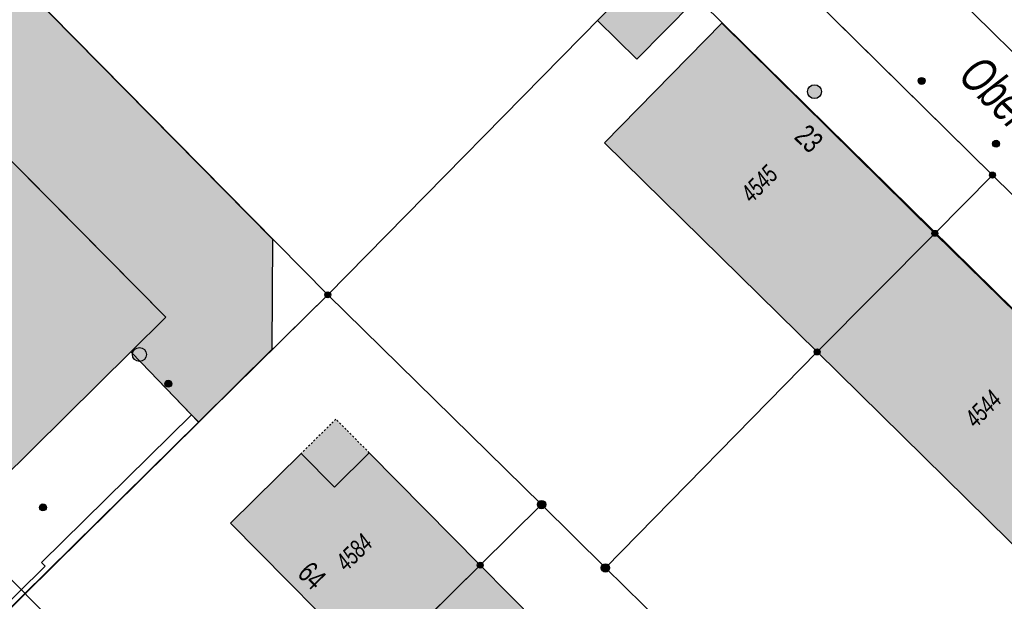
# Model space of a CAD drawing. Header units: metres. Extents: x 2695751 to 2696029, y 1260877 to 1261206.
# Tile 60 of 70: x 2695915 to 2695968, y 1261090 to 1261122. Entities that reach past the tile are written whole.
import ezdxf

# ---------------------------------------------------------------- set-up
doc = ezdxf.new("R2010")
doc.units = ezdxf.units.M
doc.header["$LTSCALE"] = 0.1
doc.linetypes.add('AUSGEZOGEN', pattern=[0])
doc.linetypes.add('VERDECKT2_S2', pattern=[0.36, 0.2, -0.16])
for name, color, linetype in [('Aménagement du territoire_Ligne de distance', 7, 'AUSGEZOGEN'), ('Limites de bien-fonds', 7, 'AUSGEZOGEN'), ('Mensuration officielle_Lignes (Couverture du sol)', 7, 'AUSGEZOGEN'), ('Mensuration officielle_Noms de rues', 7, 'AUSGEZOGEN'), ("Mensuration officielle_N° d'assurance", 7, 'AUSGEZOGEN'), ('Mensuration officielle_N° de bâtiment', 7, 'AUSGEZOGEN'), ('Mensuration officielle_Surface (Objets divers)', 7, 'AUSGEZOGEN'), ('Mensuration officielle_Surfaces de bâtiments (Couverture du sol)', 7, 'AUSGEZOGEN'), ('Mensuration officielle_Surfaces de bâtiments (Objets divers)', 7, 'AUSGEZOGEN'), ('Mensuration officielle_Surfaces de bâtiments - Souterrain', 7, 'AUSGEZOGEN'), ('Points fixes eau potable', 255, 'AUSGEZOGEN'), ('Points fixes EU', 255, 'AUSGEZOGEN'), ('Points fixes mensuration officielle', 255, 'AUSGEZOGEN')]:
    doc.layers.add(name, color=color, linetype=linetype)
doc.styles.add('ARIAL', font='arial.ttf')

msp = doc.modelspace()

# ---------------------------------------------------------------- hatches: boundary and pattern name
at = {"layer": 'Mensuration officielle_Surfaces de bâtiments (Couverture du sol)', "true_color": 0xd2d2d2, "transparency": 33554687}
for points in [[(2695913.563, 1261096.968), (2695920.674, 1261104.012), (2695922.576, 1261105.896), (2695900.923, 1261127.81), (2695895.994, 1261132.798), (2695886.981, 1261123.902), (2695888.374, 1261122.492), (2695891.061, 1261119.783), (2695892.427, 1261121.132), (2695894.3, 1261119.235), (2695892.934, 1261117.886), (2695897.531, 1261113.21), (2695898.854, 1261114.522), (2695900.822, 1261112.538), (2695899.499, 1261111.226), (2695904.181, 1261106.454), (2695905.562, 1261107.808), (2695907.444, 1261105.891), (2695906.07, 1261104.543), (2695908.815, 1261101.757), (2695910.196, 1261103.128), (2695912.103, 1261101.208), (2695910.722, 1261099.837)], [(2695948.178, 1261119.921), (2695952.8, 1261124.624), (2695950.656, 1261126.72), (2695946.04, 1261122.022)], [(2695957.97, 1261104), (2695964.37, 1261110.45), (2695952.791, 1261121.88), (2695946.41, 1261115.38)], [(2695964.37, 1261110.45), (2695957.97, 1261104), (2695969.568, 1261092.588), (2695975.962, 1261099.075)], [(2695933.935, 1261086.76), (2695939.665, 1261092.405), (2695933.638, 1261098.514), (2695931.749, 1261096.648), (2695929.937, 1261098.483), (2695926.098, 1261094.691)], [(2695940.855, 1261079.765), (2695946.575, 1261085.41), (2695939.665, 1261092.405), (2695933.935, 1261086.76)]]:
    msp.add_hatch(color=254, dxfattribs=at).paths.add_polyline_path(points)
at = {"layer": 'Mensuration officielle_Surfaces de bâtiments (Objets divers)', "true_color": 0xebebeb, "transparency": 33554687}
msp.add_hatch(color=7, dxfattribs=at).paths.add_polyline_path([(2695929.937, 1261098.483), (2695931.749, 1261096.648), (2695933.638, 1261098.514), (2695931.823, 1261100.345)])
at = {"layer": 'Mensuration officielle_Surfaces de bâtiments - Souterrain', "true_color": 0xf5f5f5, "transparency": 33554687}
msp.add_hatch(color=7, dxfattribs=at).paths.add_polyline_path([(2695920.674, 1261104.012), (2695921.253, 1261103.412), (2695923.977, 1261100.589), (2695924.363, 1261100.189), (2695928.364, 1261104.157), (2695928.401, 1261110.115), (2695910.863, 1261127.899), (2695906.013, 1261132.83), (2695902.491, 1261136.388), (2695901.163, 1261137.738), (2695900.023, 1261138.852), (2695896.884, 1261135.658), (2695890.427, 1261129.48), (2695884.785, 1261124.026), (2695882.281, 1261126.648), (2695878.715, 1261123.242), (2695879.128, 1261122.823), (2695879.651, 1261122.293), (2695888.429, 1261113.373), (2695889.912, 1261111.872), (2695895.271, 1261106.429), (2695895.888, 1261105.802), (2695897.102, 1261104.565), (2695897.815, 1261103.843), (2695900.651, 1261100.989), (2695902.133, 1261099.484), (2695907.093, 1261094.494), (2695908.572, 1261092.969), (2695908.875, 1261092.681), (2695909, 1261092.552), (2695913.563, 1261096.968), (2695913.438, 1261097.097), (2695910.722, 1261099.837), (2695912.103, 1261101.208), (2695910.196, 1261103.128), (2695908.815, 1261101.757), (2695906.07, 1261104.543), (2695907.444, 1261105.891), (2695905.562, 1261107.808), (2695904.181, 1261106.454), (2695899.499, 1261111.226), (2695900.822, 1261112.538), (2695898.854, 1261114.522), (2695897.531, 1261113.21), (2695892.934, 1261117.886), (2695894.3, 1261119.235), (2695892.427, 1261121.132), (2695891.061, 1261119.783), (2695886.981, 1261123.902), (2695895.994, 1261132.798), (2695922.576, 1261105.896)])
at = {"layer": 'Points fixes eau potable', "transparency": 33554687}
for points in [[(2695963.521, 1261118.599), (2695963.552, 1261118.576), (2695963.586, 1261118.56), (2695963.623, 1261118.551), (2695963.661, 1261118.55), (2695963.698, 1261118.556), (2695963.734, 1261118.57), (2695963.766, 1261118.591), (2695963.793, 1261118.618), (2695963.814, 1261118.649), (2695963.828, 1261118.684), (2695963.835, 1261118.721), (2695963.834, 1261118.759), (2695963.826, 1261118.796), (2695963.81, 1261118.831), (2695963.788, 1261118.862), (2695963.76, 1261118.887), (2695963.727, 1261118.907), (2695963.692, 1261118.919), (2695963.654, 1261118.924), (2695963.616, 1261118.922), (2695963.58, 1261118.912), (2695963.546, 1261118.894), (2695963.516, 1261118.87), (2695963.492, 1261118.841), (2695963.474, 1261118.808), (2695963.464, 1261118.771), (2695963.461, 1261118.734), (2695963.465, 1261118.696), (2695963.477, 1261118.66), (2695963.496, 1261118.627)], [(2695967.827, 1261115.455), (2695967.797, 1261115.478), (2695967.763, 1261115.496), (2695967.727, 1261115.506), (2695967.689, 1261115.508), (2695967.651, 1261115.503), (2695967.616, 1261115.491), (2695967.583, 1261115.471), (2695967.555, 1261115.446), (2695967.533, 1261115.415), (2695967.517, 1261115.38), (2695967.509, 1261115.343), (2695967.508, 1261115.305), (2695967.515, 1261115.268), (2695967.529, 1261115.233), (2695967.551, 1261115.201), (2695967.578, 1261115.175), (2695967.609, 1261115.154), (2695967.645, 1261115.14), (2695967.682, 1261115.134), (2695967.72, 1261115.135), (2695967.757, 1261115.144), (2695967.791, 1261115.16), (2695967.822, 1261115.183), (2695967.847, 1261115.211), (2695967.866, 1261115.244), (2695967.878, 1261115.28), (2695967.882, 1261115.318), (2695967.879, 1261115.355), (2695967.869, 1261115.392), (2695967.851, 1261115.425)]]:
    msp.add_hatch(color=7, dxfattribs=at).paths.add_polyline_path(points)
at = {"layer": 'Points fixes EU', "transparency": 33554687}
for color, points in [(7, [(2695958.201, 1261118.155), (2695958.193, 1261118.23), (2695958.171, 1261118.303), (2695958.134, 1261118.369), (2695958.084, 1261118.426), (2695958.024, 1261118.473), (2695957.956, 1261118.506), (2695957.883, 1261118.525), (2695957.807, 1261118.529), (2695957.732, 1261118.518), (2695957.661, 1261118.491), (2695957.596, 1261118.451), (2695957.541, 1261118.399), (2695957.498, 1261118.337), (2695957.468, 1261118.267), (2695957.453, 1261118.193), (2695957.453, 1261118.117), (2695957.468, 1261118.042), (2695957.498, 1261117.973), (2695957.541, 1261117.91), (2695957.596, 1261117.858), (2695957.661, 1261117.818), (2695957.732, 1261117.792), (2695957.807, 1261117.78), (2695957.883, 1261117.784), (2695957.956, 1261117.803), (2695958.024, 1261117.836), (2695958.084, 1261117.883), (2695958.134, 1261117.94), (2695958.171, 1261118.007), (2695958.193, 1261118.079)]), (253, [(2695921.411, 1261103.591), (2695921.46, 1261103.65), (2695921.496, 1261103.718), (2695921.517, 1261103.791), (2695921.523, 1261103.868), (2695921.514, 1261103.944), (2695921.49, 1261104.016), (2695921.451, 1261104.083), (2695921.4, 1261104.14), (2695921.339, 1261104.186), (2695921.269, 1261104.218), (2695921.195, 1261104.236), (2695921.118, 1261104.238), (2695921.043, 1261104.225), (2695920.971, 1261104.197), (2695920.907, 1261104.156), (2695920.852, 1261104.102), (2695920.81, 1261104.038), (2695920.781, 1261103.967), (2695920.767, 1261103.891), (2695920.768, 1261103.815), (2695920.785, 1261103.74), (2695920.817, 1261103.67), (2695920.862, 1261103.608), (2695920.918, 1261103.556), (2695920.984, 1261103.517), (2695921.057, 1261103.492), (2695921.133, 1261103.482), (2695921.209, 1261103.487), (2695921.283, 1261103.508), (2695921.351, 1261103.543)]), (7, [(2695922.898, 1261102.274), (2695922.895, 1261102.312), (2695922.883, 1261102.348), (2695922.865, 1261102.381), (2695922.84, 1261102.41), (2695922.81, 1261102.433), (2695922.776, 1261102.45), (2695922.739, 1261102.459), (2695922.702, 1261102.461), (2695922.664, 1261102.456), (2695922.628, 1261102.442), (2695922.596, 1261102.422), (2695922.569, 1261102.396), (2695922.547, 1261102.365), (2695922.532, 1261102.33), (2695922.524, 1261102.293), (2695922.524, 1261102.255), (2695922.532, 1261102.218), (2695922.547, 1261102.183), (2695922.569, 1261102.152), (2695922.596, 1261102.126), (2695922.628, 1261102.106), (2695922.664, 1261102.092), (2695922.702, 1261102.087), (2695922.739, 1261102.089), (2695922.776, 1261102.098), (2695922.81, 1261102.115), (2695922.84, 1261102.138), (2695922.865, 1261102.167), (2695922.883, 1261102.2), (2695922.895, 1261102.236)]), (7, [(2695916.09, 1261095.548), (2695916.087, 1261095.586), (2695916.075, 1261095.622), (2695916.057, 1261095.655), (2695916.032, 1261095.684), (2695916.002, 1261095.707), (2695915.968, 1261095.724), (2695915.931, 1261095.733), (2695915.894, 1261095.735), (2695915.856, 1261095.73), (2695915.82, 1261095.716), (2695915.788, 1261095.696), (2695915.761, 1261095.67), (2695915.739, 1261095.639), (2695915.724, 1261095.604), (2695915.716, 1261095.567), (2695915.716, 1261095.529), (2695915.724, 1261095.492), (2695915.739, 1261095.457), (2695915.761, 1261095.426), (2695915.788, 1261095.4), (2695915.82, 1261095.38), (2695915.856, 1261095.366), (2695915.894, 1261095.361), (2695915.931, 1261095.363), (2695915.968, 1261095.372), (2695916.002, 1261095.389), (2695916.032, 1261095.412), (2695916.057, 1261095.441), (2695916.075, 1261095.474), (2695916.087, 1261095.51)])]:
    msp.add_hatch(color=color, dxfattribs=at).paths.add_polyline_path(points)
at = {"layer": 'Points fixes mensuration officielle', "transparency": 33554687}
for points in [[(2695967.662, 1261113.62), (2695967.659, 1261113.653), (2695967.649, 1261113.684), (2695967.633, 1261113.713), (2695967.612, 1261113.738), (2695967.586, 1261113.758), (2695967.556, 1261113.772), (2695967.525, 1261113.781), (2695967.492, 1261113.782), (2695967.459, 1261113.777), (2695967.428, 1261113.766), (2695967.401, 1261113.749), (2695967.377, 1261113.726), (2695967.358, 1261113.699), (2695967.345, 1261113.669), (2695967.338, 1261113.636), (2695967.338, 1261113.604), (2695967.345, 1261113.571), (2695967.358, 1261113.541), (2695967.377, 1261113.514), (2695967.401, 1261113.491), (2695967.428, 1261113.474), (2695967.459, 1261113.463), (2695967.492, 1261113.458), (2695967.525, 1261113.459), (2695967.556, 1261113.468), (2695967.586, 1261113.482), (2695967.612, 1261113.502), (2695967.633, 1261113.527), (2695967.649, 1261113.556), (2695967.659, 1261113.587)], [(2695964.532, 1261110.45), (2695964.529, 1261110.483), (2695964.519, 1261110.514), (2695964.503, 1261110.543), (2695964.482, 1261110.568), (2695964.456, 1261110.588), (2695964.426, 1261110.602), (2695964.395, 1261110.611), (2695964.362, 1261110.612), (2695964.329, 1261110.607), (2695964.298, 1261110.596), (2695964.271, 1261110.579), (2695964.247, 1261110.556), (2695964.228, 1261110.529), (2695964.215, 1261110.499), (2695964.208, 1261110.466), (2695964.208, 1261110.434), (2695964.215, 1261110.401), (2695964.228, 1261110.371), (2695964.247, 1261110.344), (2695964.271, 1261110.321), (2695964.298, 1261110.304), (2695964.329, 1261110.293), (2695964.362, 1261110.288), (2695964.395, 1261110.289), (2695964.426, 1261110.298), (2695964.456, 1261110.312), (2695964.482, 1261110.332), (2695964.503, 1261110.357), (2695964.519, 1261110.386), (2695964.529, 1261110.417)], [(2695931.542, 1261107.11), (2695931.539, 1261107.143), (2695931.529, 1261107.174), (2695931.513, 1261107.203), (2695931.492, 1261107.228), (2695931.466, 1261107.248), (2695931.436, 1261107.262), (2695931.405, 1261107.271), (2695931.372, 1261107.272), (2695931.339, 1261107.267), (2695931.308, 1261107.256), (2695931.281, 1261107.239), (2695931.257, 1261107.216), (2695931.238, 1261107.189), (2695931.225, 1261107.159), (2695931.218, 1261107.126), (2695931.218, 1261107.094), (2695931.225, 1261107.061), (2695931.238, 1261107.031), (2695931.257, 1261107.004), (2695931.281, 1261106.981), (2695931.308, 1261106.964), (2695931.339, 1261106.953), (2695931.372, 1261106.948), (2695931.405, 1261106.949), (2695931.436, 1261106.958), (2695931.466, 1261106.972), (2695931.492, 1261106.992), (2695931.513, 1261107.017), (2695931.529, 1261107.046), (2695931.539, 1261107.077)], [(2695958.132, 1261104), (2695958.129, 1261104.033), (2695958.119, 1261104.064), (2695958.103, 1261104.093), (2695958.082, 1261104.118), (2695958.056, 1261104.138), (2695958.026, 1261104.152), (2695957.995, 1261104.161), (2695957.962, 1261104.162), (2695957.929, 1261104.157), (2695957.898, 1261104.146), (2695957.871, 1261104.129), (2695957.847, 1261104.106), (2695957.828, 1261104.079), (2695957.815, 1261104.049), (2695957.808, 1261104.016), (2695957.808, 1261103.984), (2695957.815, 1261103.951), (2695957.828, 1261103.921), (2695957.847, 1261103.894), (2695957.871, 1261103.871), (2695957.898, 1261103.854), (2695957.929, 1261103.843), (2695957.962, 1261103.838), (2695957.995, 1261103.839), (2695958.026, 1261103.848), (2695958.056, 1261103.862), (2695958.082, 1261103.882), (2695958.103, 1261103.907), (2695958.119, 1261103.936), (2695958.129, 1261103.967)], [(2695943.227, 1261095.7), (2695943.223, 1261095.746), (2695943.209, 1261095.79), (2695943.187, 1261095.83), (2695943.157, 1261095.865), (2695943.12, 1261095.893), (2695943.079, 1261095.913), (2695943.034, 1261095.925), (2695942.988, 1261095.927), (2695942.943, 1261095.92), (2695942.9, 1261095.904), (2695942.861, 1261095.88), (2695942.827, 1261095.848), (2695942.801, 1261095.81), (2695942.783, 1261095.768), (2695942.774, 1261095.723), (2695942.774, 1261095.677), (2695942.783, 1261095.632), (2695942.801, 1261095.59), (2695942.827, 1261095.552), (2695942.861, 1261095.52), (2695942.9, 1261095.496), (2695942.943, 1261095.48), (2695942.988, 1261095.473), (2695943.034, 1261095.475), (2695943.079, 1261095.487), (2695943.12, 1261095.507), (2695943.157, 1261095.535), (2695943.187, 1261095.57), (2695943.209, 1261095.61), (2695943.223, 1261095.654)], [(2695939.827, 1261092.405), (2695939.824, 1261092.438), (2695939.814, 1261092.469), (2695939.798, 1261092.498), (2695939.777, 1261092.523), (2695939.751, 1261092.543), (2695939.721, 1261092.557), (2695939.69, 1261092.566), (2695939.657, 1261092.567), (2695939.624, 1261092.562), (2695939.593, 1261092.551), (2695939.566, 1261092.534), (2695939.542, 1261092.511), (2695939.523, 1261092.484), (2695939.51, 1261092.454), (2695939.503, 1261092.421), (2695939.503, 1261092.389), (2695939.51, 1261092.356), (2695939.523, 1261092.326), (2695939.542, 1261092.299), (2695939.566, 1261092.276), (2695939.593, 1261092.259), (2695939.624, 1261092.248), (2695939.657, 1261092.243), (2695939.69, 1261092.244), (2695939.721, 1261092.253), (2695939.751, 1261092.267), (2695939.777, 1261092.287), (2695939.798, 1261092.312), (2695939.814, 1261092.341), (2695939.824, 1261092.372)], [(2695946.697, 1261092.26), (2695946.693, 1261092.306), (2695946.679, 1261092.35), (2695946.657, 1261092.39), (2695946.627, 1261092.425), (2695946.59, 1261092.453), (2695946.549, 1261092.473), (2695946.504, 1261092.485), (2695946.458, 1261092.487), (2695946.413, 1261092.48), (2695946.37, 1261092.464), (2695946.331, 1261092.44), (2695946.297, 1261092.408), (2695946.271, 1261092.37), (2695946.253, 1261092.328), (2695946.244, 1261092.283), (2695946.244, 1261092.237), (2695946.253, 1261092.192), (2695946.271, 1261092.15), (2695946.297, 1261092.112), (2695946.331, 1261092.08), (2695946.37, 1261092.056), (2695946.413, 1261092.04), (2695946.458, 1261092.033), (2695946.504, 1261092.035), (2695946.549, 1261092.047), (2695946.59, 1261092.067), (2695946.627, 1261092.095), (2695946.657, 1261092.13), (2695946.679, 1261092.17), (2695946.693, 1261092.214)]]:
    msp.add_hatch(color=7, dxfattribs=at).paths.add_polyline_path(points)

# ---------------------------------------------------------------- linework, layer by layer
at = {"layer": 'Aménagement du territoire_Ligne de distance', "color": 7, "linetype": 'AUSGEZOGEN', "transparency": 33554687}
msp.add_line((2695990.63, 1261014.306), (2695870.553, 1261135.741), dxfattribs=at)
msp.add_lwpolyline([(2696023.31, 1261052.48), (2695984.53, 1261090.67), (2695946.06, 1261128.56), (2695905.1, 1261168.89)], dxfattribs=at)
at = {"layer": 'Limites de bien-fonds', "color": 7, "linetype": 'AUSGEZOGEN', "transparency": 33554687}
for p, q in [((2695952.41, 1261128.51), (2695931.38, 1261107.11)), ((2695952.41, 1261128.51), (2695967.5, 1261113.62)), ((2695931.38, 1261107.11), (2695916.27, 1261122.42)), ((2695910.98, 1261086.99), (2695931.38, 1261107.11)), ((2695943, 1261095.7), (2695931.38, 1261107.11)), ((2695946.47, 1261092.26), (2695943, 1261095.7)), ((2695946.47, 1261092.26), (2695949.99, 1261088.81))]:
    msp.add_line(p, q, dxfattribs=at)
for points in [[(2695967.5, 1261113.62), (2695964.37, 1261110.45), (2695957.97, 1261104), (2695946.47, 1261092.26)], [(2695967.5, 1261113.62), (2695982.62, 1261098.73), (2695980.85, 1261096.94)], [(2695943, 1261095.7), (2695939.665, 1261092.405), (2695933.935, 1261086.76), (2695922.43, 1261075.44)]]:
    msp.add_lwpolyline(points, dxfattribs=at)
at = {"layer": 'Mensuration officielle_Lignes (Couverture du sol)', "color": 7, "linetype": 'AUSGEZOGEN', "transparency": 33554687}
for p, q in [((2695922.576, 1261105.896), (2695900.923, 1261127.81)), ((2695964.37, 1261110.45), (2695957.97, 1261104)), ((2695920.674, 1261104.012), (2695922.576, 1261105.896)), ((2695913.563, 1261096.968), (2695920.674, 1261104.012)), ((2695910.98, 1261086.99), (2695924.363, 1261100.189)), ((2695939.665, 1261092.405), (2695933.935, 1261086.76)), ((2695939.665, 1261092.405), (2695946.575, 1261085.41))]:
    msp.add_line(p, q, dxfattribs=at)
for points in [[(2695912.345, 1261175.718), (2695926.4, 1261161.876), (2695940.15, 1261148.326), (2695941.253, 1261147.243), (2695955.207, 1261133.505), (2695970.589, 1261118.364), (2695983.966, 1261105.191), (2695997.573, 1261091.812), (2696011.38, 1261078.224), (2696025.663, 1261064.169), (2696027.452, 1261062.414)], [(2695982.62, 1261098.73), (2695967.5, 1261113.62), (2695952.41, 1261128.51), (2695937.09, 1261143.57), (2695922.09, 1261158.38), (2695908.38, 1261171.91)], [(2695924.363, 1261100.189), (2695931.38, 1261107.11), (2695916.27, 1261122.42), (2695906.003, 1261132.821)], [(2695957.97, 1261104), (2695946.41, 1261115.38), (2695952.791, 1261121.88), (2695964.37, 1261110.45)], [(2695964.37, 1261110.45), (2695975.962, 1261099.075), (2695969.568, 1261092.588), (2695957.97, 1261104)], [(2695924.363, 1261100.189), (2695921.253, 1261103.412), (2695920.674, 1261104.012)], [(2695933.935, 1261086.76), (2695926.098, 1261094.691), (2695929.937, 1261098.483), (2695931.749, 1261096.648), (2695933.638, 1261098.514), (2695939.665, 1261092.405)]]:
    msp.add_lwpolyline(points, dxfattribs=at)
msp.add_lwpolyline([(2695948.178, 1261119.921), (2695946.04, 1261122.022), (2695950.656, 1261126.72), (2695952.8, 1261124.624), (2695948.178, 1261119.921)], close=True, dxfattribs=at)
at = {"layer": 'Mensuration officielle_Surface (Objets divers)', "color": 7, "linetype": 'AUSGEZOGEN', "transparency": 33554687}
for points in [[(2695908.875, 1261092.681), (2695909, 1261092.552), (2695913.563, 1261096.968), (2695913.438, 1261097.097), (2695910.722, 1261099.837), (2695912.103, 1261101.208), (2695910.196, 1261103.128), (2695908.815, 1261101.757), (2695906.07, 1261104.543), (2695907.444, 1261105.891), (2695905.562, 1261107.808), (2695904.181, 1261106.454), (2695899.499, 1261111.226), (2695900.822, 1261112.538), (2695898.854, 1261114.522), (2695897.531, 1261113.21), (2695892.934, 1261117.886), (2695894.3, 1261119.235), (2695892.427, 1261121.132), (2695891.061, 1261119.783), (2695886.981, 1261123.902), (2695895.994, 1261132.798), (2695922.576, 1261105.896), (2695920.674, 1261104.012)], [(2695924.363, 1261100.189), (2695928.364, 1261104.157), (2695928.401, 1261110.115), (2695910.863, 1261127.899), (2695906.013, 1261132.83)], [(2695920.674, 1261104.012), (2695921.253, 1261103.412), (2695923.977, 1261100.589), (2695924.363, 1261100.189)], [(2695929.937, 1261098.483), (2695931.749, 1261096.648), (2695933.638, 1261098.514)]]:
    msp.add_lwpolyline(points, dxfattribs=at)
msp.add_lwpolyline([(2695924.377, 1261100.175), (2695923.977, 1261100.589), (2695915.823, 1261092.55), (2695916.016, 1261092.354), (2695911.511, 1261087.913), (2695911.722, 1261087.699), (2695924.377, 1261100.175)], close=True, dxfattribs=at)
at = {"layer": 'Mensuration officielle_Surface (Objets divers)', "color": 7, "linetype": 'VERDECKT2_S2', "transparency": 33554687}
msp.add_lwpolyline([(2695933.638, 1261098.514), (2695931.823, 1261100.345), (2695929.937, 1261098.483)], dxfattribs=at)
at = {"layer": 'Points fixes eau potable', "transparency": 33554687}
for centre in [(2695963.648, 1261118.737), (2695967.695, 1261115.321)]:
    msp.add_circle(centre, 0.187, dxfattribs=at)
at = {"layer": 'Points fixes EU', "transparency": 33554687}
for centre, radius in [((2695957.826, 1261118.155), 0.375), ((2695921.145, 1261103.86), 0.379), ((2695922.711, 1261102.274), 0.187), ((2695915.903, 1261095.548), 0.187)]:
    msp.add_circle(centre, radius, dxfattribs=at)
at = {"layer": 'Points fixes mensuration officielle', "color": 7, "transparency": 33554687}
for centre, radius in [((2695967.5, 1261113.62), 0.162), ((2695964.37, 1261110.45), 0.162), ((2695931.38, 1261107.11), 0.162), ((2695957.97, 1261104), 0.162), ((2695943, 1261095.7), 0.227), ((2695939.665, 1261092.405), 0.162), ((2695946.47, 1261092.26), 0.227)]:
    msp.add_circle(centre, radius, dxfattribs=at)

# ---------------------------------------------------------------- texts
at = {"layer": 'Mensuration officielle_Noms de rues', "color": 7, "transparency": 33554687, "insert": (2695971.657, 1261114.237), "char_height": 1.93684, "width": 20.02306, "attachment_point": 5, "rotation": 315.3816, "style": 'ARIAL'}
msp.add_mtext('\\A1;{\\fArial|i1|b0;\\H1.936838;\\W0.700000;\\C7;Obere \\W0.490000;Schöntalstrasse}\\P', dxfattribs=at)
at = {"layer": "Mensuration officielle_N° d'assurance", "color": 7, "transparency": 33554687, "char_height": 0.96842, "width": 2.46457, "attachment_point": 5, "style": 'ARIAL'}
for s, insert, rotation in [('\\A1;{\\fArial|i1|b0;\\H0.968418;\\W0.700000;\\C7;4545}\\P', (2695954.82, 1261113.147), 45.2232), ('\\A1;{\\fArial|i1|b0;\\H0.968418;\\W0.700000;\\C7;4544}\\P', (2695966.99, 1261100.909), 45.414), ('\\A1;{\\fArial|i1|b0;\\H0.968418;\\W0.700000;\\C7;4584}\\P', (2695932.808, 1261093.104), 44.5725)]:
    msp.add_mtext(s, dxfattribs=dict(at, insert=insert, rotation=rotation))
at = {"layer": 'Mensuration officielle_N° de bâtiment', "color": 7, "transparency": 33554687, "char_height": 1.1621, "width": 1.68109, "style": 'ARIAL'}
for s, insert, attachment_point, rotation in [('\\W0.70;23', (2695957.941, 1261116.018), 2, 315.3708), ('\\W0.70;64', (2695930.099, 1261091.422), 8, 314.658)]:
    msp.add_mtext(s, dxfattribs=dict(at, insert=insert, attachment_point=attachment_point, rotation=rotation))

doc.saveas('drawing.dxf')
